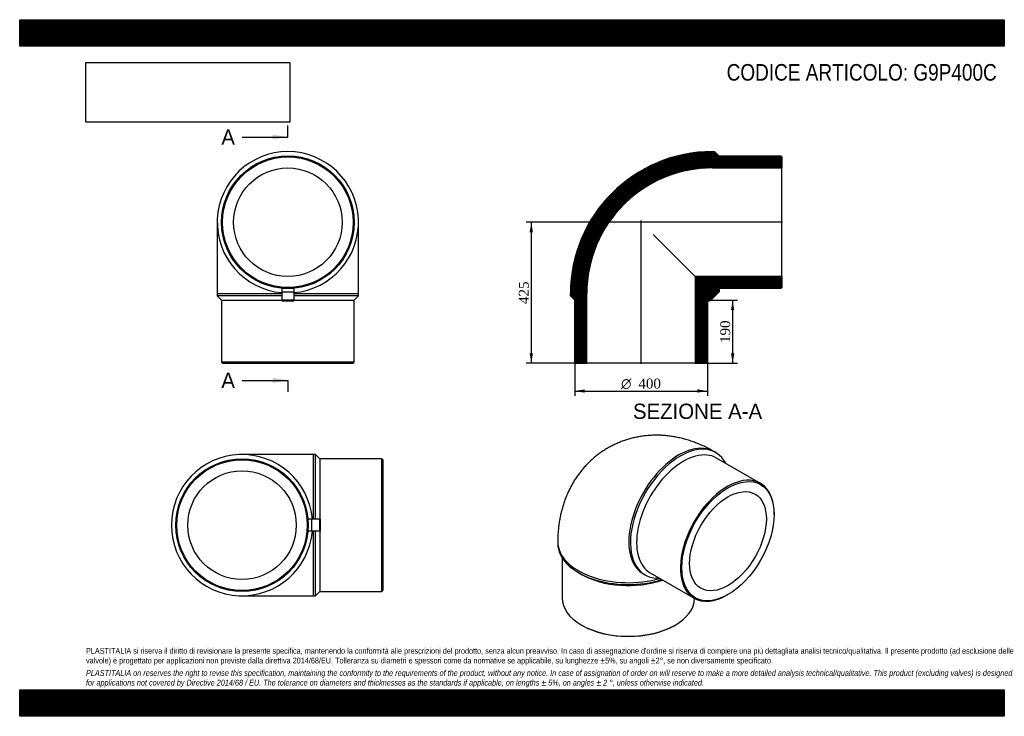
# Model space of a CAD drawing. Header units: millimetres. Extents: x 0 to 2970, y 0 to 2100.
import ezdxf
from ezdxf.enums import TextEntityAlignment as Align
from ezdxf.lldxf.tags import DXFTag

# ---------------------------------------------------------------- set-up
doc = ezdxf.new("R2010")
doc.units = ezdxf.units.MM
doc.header["$LTSCALE"] = 10
for name, color, linetype in [('Default', 7, 'Continuous'), ('DV4_Default', 7, 'Continuous'), ('G9P400C', 7, 'Continuous')]:
    doc.layers.add(name, color=color, linetype=linetype)
doc.styles.add('SEACAD_Solid_Edge_ANSI', font='seans.ttf')
doc.styles.add('SEACAD_Solid_Edge_ANSI1_Symbols', font='semeca1.ttf')
doc.styles.add('SEACAD_Times_New_Roman', font='times.ttf')
tags = doc.linetypes.add('CENTER2', pattern=[28.575, 19.05, -3.175, 3.175, -3.175]).pattern_tags.tags
tags[10:11] = [DXFTag(74, 4), DXFTag(75, 0), DXFTag(340, '0'), DXFTag(46, 0.0), DXFTag(50, 0.0), DXFTag(44, 0.0), DXFTag(45, 0.0)]
tags[8:9] = [DXFTag(74, 4), DXFTag(75, 0), DXFTag(340, '0'), DXFTag(46, 0.0), DXFTag(50, 0.0), DXFTag(44, 0.0), DXFTag(45, 0.0)]
tags[6:7] = [DXFTag(74, 4), DXFTag(75, 0), DXFTag(340, '0'), DXFTag(46, 0.0), DXFTag(50, 0.0), DXFTag(44, 0.0), DXFTag(45, 0.0)]
tags[4:5] = [DXFTag(74, 4), DXFTag(75, 0), DXFTag(340, '0'), DXFTag(46, 0.0), DXFTag(50, 0.0), DXFTag(44, 0.0), DXFTag(45, 0.0)]
doc.dimstyles.new('ANSImm', dxfattribs={"dimtxt": 30, "dimasz": 30, "dimexe": 15, "dimexo": 0, "dimgap": 7.5, "dimtad": 1, "dimdsep": 46, "dimtxsty": 'SEACAD_Times_New_Roman', "dimblk1": '_SE_FILLED', "dimblk2": '_SE_FILLED', "dimsah": 1, "dimcen": 15, "dimazin": 0, "dimtfac": 0.85, "dimtdec": 3, "dimtofl": 0, "dimtmove": 0, "dimatfit": 3, "dimfxl": 1, "dimarcsym": 0})
picture_1 = doc.add_image_def('image1.jpg', size_in_pixel=(4302, 1260))

# ---------------------------------------------------------------- blocks, each defined once
blk = doc.blocks.new('SE')
at = {"layer": 'G9P400C', "color": 7, "linetype": 'Continuous'}
for p, q in [((595.9, 1489.4), (595.9, 1274.4)), ((1021.9, 1274.4), (1021.9, 1489.4)), ((790.9, 1289.4), (790.9, 1278.5)), ((808.9, 1289.4), (790.9, 1289.4)), ((790.9, 1278.5), (790.9, 1254.8)), ((826.9, 1278.5), (790.9, 1278.5)), ((826.9, 1289.4), (808.9, 1289.4)), ((826.9, 1289.4), (826.9, 1278.5)), ((826.9, 1278.5), (826.9, 1254.8)), ((595.9, 1274.4), (790.9, 1274.4)), ((595.9, 1274.4), (595.9, 1267.4)), ((790.9, 1267.4), (595.9, 1267.4)), ((595.9, 1267.4), (608.9, 1254.4)), ((608.9, 1254.4), (790.9, 1254.4)), ((608.9, 1254.4), (608.9, 1067.4)), ((790.9, 1254.8), (790.9, 1252.5)), ((826.9, 1254.8), (790.9, 1254.8)), ((790.9, 1252.5), (826.9, 1252.5)), ((826.9, 1274.4), (1021.9, 1274.4)), ((1021.9, 1267.4), (826.9, 1267.4)), ((826.9, 1254.8), (826.9, 1252.5)), ((826.9, 1254.4), (1008.9, 1254.4)), ((1008.9, 1254.4), (1021.9, 1267.4)), ((1008.9, 1067.4), (1008.9, 1254.4)), ((1021.9, 1267.4), (1021.9, 1274.4)), ((1008.9, 1067.4), (608.9, 1067.4)), ((608.9, 1067.4), (611.9, 1064.4)), ((611.9, 1064.4), (1005.9, 1064.4)), ((1005.9, 1064.4), (1008.9, 1067.4))]:
    blk.add_line(p, q, dxfattribs=at)
for radius in [200, 197, 163.7]:
    blk.add_circle((808.9, 1489.4), radius, dxfattribs=at)
blk.add_arc((808.9, 1489.4), 213, 274.8477, 265.1523, dxfattribs=at)
blk = doc.blocks.new('SE1')
at = {"layer": 'G9P400C', "color": 7, "linetype": 'Continuous'}
for p, q in [((2099.5, 795.2), (2094.6, 798.1)), ((2234.4, 702.3), (2102.2, 778.6)), ((2275.8, 608.3), (2275.8, 610.7)), ((1623, 525.8), (1623, 520.1)), ((1636, 477.8), (1636, 356.8)), ((1685.4, 433.2), (1694.6, 427.9)), ((1881.6, 429.1), (1886.5, 426.3)), ((1902.2, 432.2), (2034.4, 355.9)), ((2134.4, 365.8), (2136.5, 367)), ((1694.6, 275.2), (1696.7, 273.9)), ((1975.3, 273.9), (1977.4, 275.2))]:
    blk.add_line(p, q, dxfattribs=at)
for centre, major_axis, start_param, end_param in [((1988.1, 613.6), (106.5, 184.5), 0, 3.141593), ((1993, 610.7), (-106.5, -184.5), 2.790412, 6.634366), ((2002.2, 605.4), (100, 173.2), 0, 3.141593), ((2134.4, 529.1), (-100, -173.2), 2.356194, 6.283185), ((1836, 525.8), (-213, 0), -0.000015, 2.032037), ((1836, 520.1), (-213, 0), 0, 2.066513), ((1836, 509.5), (200, 0), 3.926991, 5.256231), ((1836, 356.8), (-200, 0), 0, 3.12595), ((2134.4, 529.1), (-100, -173.2), 0, 0.785398), ((1836, 354.4), (197, 0), 3.926991, 5.497787)]:
    blk.add_ellipse(centre, major_axis=major_axis, ratio=0.57735, start_param=start_param, end_param=end_param, dxfattribs=at)
for major_axis in [(98.5, 170.6), (81.8, 141.8)]:
    blk.add_ellipse((2136.5, 527.9), major_axis=major_axis, ratio=0.57735, dxfattribs=at)
blk.add_open_spline([(2094.6, 798.1), (2091.3, 799.9), (2084.2, 804), (2071.4, 810.6), (2057.2, 817.3), (2042.7, 823.4), (2028.1, 828.7), (2013.5, 833.5), (1998.9, 837.5), (1984.3, 840.8), (1969.7, 843.5), (1955.2, 845.5), (1940.7, 846.7), (1926.4, 847.4), (1912.2, 847.3), (1898.1, 846.6), (1884.2, 845.3), (1870.5, 843.3), (1856.9, 840.7), (1843.6, 837.5), (1830.5, 833.7), (1817.7, 829.3), (1805.1, 824.3), (1792.9, 818.8), (1780.9, 812.7), (1769.3, 806), (1758, 798.9), (1747.1, 791.2), (1736.6, 783), (1726.4, 774.4), (1716.7, 765.3), (1707.4, 755.7), (1698.6, 745.8), (1690.1, 735.4), (1682.2, 724.6), (1674.7, 713.4), (1667.7, 701.9), (1661.1, 689.9), (1655.1, 677.7), (1649.5, 665.1), (1644.4, 652.1), (1639.9, 638.9), (1635.9, 625.3), (1632.4, 611.4), (1629.4, 597.2), (1627, 582.8), (1625.1, 568), (1623.8, 553.1), (1623.1, 538.7), (1623.1, 530.2), (1623, 525.8)], degree=3, knots=[0, 0, 0, 0, 0.015174, 0.038819, 0.062392, 0.08577, 0.108921, 0.131825, 0.154469, 0.176847, 0.198962, 0.220822, 0.242438, 0.263822, 0.284992, 0.305962, 0.326749, 0.347369, 0.367838, 0.388172, 0.408385, 0.428491, 0.448504, 0.468439, 0.488308, 0.508124, 0.527901, 0.547649, 0.567379, 0.587106, 0.606844, 0.626607, 0.646409, 0.666268, 0.686198, 0.706216, 0.72634, 0.746588, 0.766978, 0.787529, 0.80826, 0.829189, 0.850333, 0.871705, 0.893319, 0.91518, 0.937291, 0.959648, 0.982238, 1, 1, 1, 1], dxfattribs=at)
blk = doc.blocks.new('SE2')
at = {"layer": 'G9P400C', "color": 7, "linetype": 'Continuous'}
for p, q in [((885.6, 789.2), (670.6, 789.2)), ((885.6, 789.2), (885.6, 594.2)), ((892.6, 789.2), (885.6, 789.2)), ((892.6, 594.2), (892.6, 789.2)), ((905.6, 776.2), (892.6, 789.2)), ((905.6, 776.2), (905.6, 594.2)), ((1092.6, 776.2), (905.6, 776.2)), ((1092.6, 376.2), (1092.6, 776.2)), ((1095.6, 773.2), (1092.6, 776.2)), ((1095.6, 773.2), (1095.6, 379.2)), ((870.6, 576.2), (870.6, 594.2)), ((870.6, 576.2), (870.6, 594.2)), ((881.5, 594.2), (870.6, 594.2)), ((905.2, 594.2), (881.5, 594.2)), ((881.5, 558.2), (881.5, 594.2)), ((907.5, 594.2), (905.2, 594.2)), ((905.2, 558.2), (905.2, 594.2)), ((907.5, 558.2), (907.5, 594.2)), ((870.6, 558.2), (870.6, 576.2)), ((870.6, 558.2), (870.6, 576.2)), ((881.5, 558.2), (870.6, 558.2)), ((905.2, 558.2), (881.5, 558.2)), ((885.6, 558.2), (885.6, 363.2)), ((892.6, 363.2), (892.6, 558.2)), ((907.5, 558.2), (905.2, 558.2)), ((905.6, 558.2), (905.6, 376.2)), ((670.6, 363.2), (885.6, 363.2)), ((885.6, 363.2), (892.6, 363.2)), ((892.6, 363.2), (905.6, 376.2)), ((905.6, 376.2), (1092.6, 376.2)), ((1092.6, 376.2), (1095.6, 379.2))]:
    blk.add_line(p, q, dxfattribs=at)
for radius in [200, 197, 163.7]:
    blk.add_circle((670.6, 576.2), radius, dxfattribs=at)
blk.add_arc((670.6, 576.2), 213, 4.8477, 355.1523, dxfattribs=at)
blk = doc.blocks.new('SE4')
at = {"color": 7, "linetype": 'Continuous', "style": 'SEACAD_Solid_Edge_ANSI'}
blk.add_text('A', height=46, dxfattribs=at).set_placement((608.3, 1769.1), align=Align.TOP_LEFT)
blk = doc.blocks.new('SE5')
at = {"color": 7, "linetype": 'Continuous', "style": 'SEACAD_Solid_Edge_ANSI'}
blk.add_text('A', height=46, dxfattribs=at).set_placement((608.3, 1035.8), align=Align.TOP_LEFT)
blk = doc.blocks.new('SEANNOT_GROUP')
at = {"linetype": 'Continuous'}
blk.add_hatch(color=7, dxfattribs=at).paths.add_polyline_path([(762.9, 1738.4), (808.9, 1746.1), (762.9, 1753.7)])
at = {"color": 7, "linetype": 'Continuous'}
blk.add_lwpolyline([(670.9, 1746.1), (808.9, 1746.1)], dxfattribs=at)
blk = doc.blocks.new('SEANNOT_GROUP1')
at = {"linetype": 'Continuous'}
blk.add_hatch(color=7, dxfattribs=at).paths.add_polyline_path([(762.9, 1005.1), (808.9, 1012.8), (762.9, 1020.5)])
at = {"color": 7, "linetype": 'Continuous'}
blk.add_lwpolyline([(670.9, 1012.8), (808.9, 1012.8)], dxfattribs=at)
blk = doc.blocks.new('SE3')
at = {"layer": 'Default', "color": 7, "linetype": 'CENTER2'}
for p, q in [((808.9, 1746.1), (808.9, 1780.6)), ((808.9, 1012.8), (808.9, 978.3))]:
    blk.add_line(p, q, dxfattribs=at)
at = {"layer": 'Default', "color": 7, "linetype": 'CENTER2', "const_width": 0.0001}
blk.add_lwpolyline([(808.9, 1746.1), (808.9, 1012.8)], dxfattribs=at)
at = {"layer": 'Default'}
for name in ['SE4', 'SEANNOT_GROUP', 'SE5', 'SEANNOT_GROUP1']:
    blk.add_blockref(name, (0, 0), dxfattribs=at)
blk = doc.blocks.new('SE6')
at = {"layer": 'G9P400C', "linetype": 'Continuous'}
h = blk.add_hatch(dxfattribs=at)
h.set_pattern_fill('LINE', scale=0.629921, angle=45, style=0)
edge = h.paths.add_edge_path()
edge.add_line((2296.3, 1689.4), (2109.3, 1689.4))
edge.add_line((2109.3, 1689.4), (2096.3, 1702.4))
edge.add_line((2096.3, 1702.4), (2089.3, 1702.4))
edge.add_arc((2089.3, 1274.4), 428, 90, 180)
edge.add_line((1661.3, 1274.4), (1661.3, 1267.4))
edge.add_line((1661.3, 1267.4), (1674.3, 1254.4))
edge.add_line((1674.3, 1254.4), (1674.3, 1067.4))
edge.add_line((1674.3, 1067.4), (1677.3, 1064.4))
edge.add_line((1677.3, 1064.4), (1710.6, 1064.4))
edge.add_line((1710.6, 1064.4), (1710.6, 1274.4))
edge.add_arc((2089.3, 1274.4), 378.7, 90, 180, ccw=False)
edge.add_line((2089.3, 1653.1), (2299.3, 1653.1))
edge.add_line((2299.3, 1653.1), (2299.3, 1686.4))
edge.add_line((2299.3, 1686.4), (2296.3, 1689.4))
h = blk.add_hatch(dxfattribs=at)
h.set_pattern_fill('LINE', scale=0.629921, angle=45, style=0)
edge = h.paths.add_edge_path()
edge.add_line((2038, 1325.7), (2038, 1064.4))
edge.add_line((2038, 1064.4), (2071.3, 1064.4))
edge.add_line((2071.3, 1064.4), (2074.3, 1067.4))
edge.add_line((2074.3, 1067.4), (2074.3, 1254.4))
edge.add_arc((2079.6, 1260.5), 8, 228.8383, 315)
edge.add_line((2085.2, 1254.8), (2108.9, 1278.5))
edge.add_arc((2103.3, 1284.2), 8, 315, 401.1617)
edge.add_line((2109.3, 1289.4), (2296.3, 1289.4))
edge.add_line((2296.3, 1289.4), (2299.3, 1292.4))
edge.add_line((2299.3, 1292.4), (2299.3, 1325.7))
edge.add_line((2299.3, 1325.7), (2038, 1325.7))
at = {"layer": 'DV4_Default', "color": 7, "linetype": 'CENTER2'}
for p, q in [((2301, 1489.4), (1869.2, 1489.4)), ((1874.3, 1062.7), (1874.3, 1494.8))]:
    blk.add_line(p, q, dxfattribs=at)
at = {"layer": 'G9P400C', "color": 7, "linetype": 'Continuous'}
for p, q in [((2089.3, 1702.4), (2096.3, 1702.4)), ((2096.3, 1702.4), (2109.3, 1689.4)), ((2109.3, 1689.4), (2296.3, 1689.4)), ((2296.3, 1689.4), (2299.3, 1686.4)), ((2299.3, 1686.4), (2299.3, 1653.1)), ((2089.3, 1653.1), (2299.3, 1653.1)), ((2299.3, 1325.7), (2299.3, 1653.1)), ((1911.2, 1452.6), (2038, 1325.7)), ((2038, 1325.7), (2038, 1064.4)), ((2299.3, 1325.7), (2038, 1325.7)), ((2299.3, 1325.7), (2299.3, 1292.4)), ((2085.2, 1254.8), (2108.9, 1278.5)), ((2296.3, 1289.4), (2109.3, 1289.4)), ((2299.3, 1292.4), (2296.3, 1289.4)), ((1661.3, 1267.4), (1661.3, 1274.4)), ((1674.3, 1254.4), (1661.3, 1267.4)), ((1674.3, 1067.4), (1674.3, 1254.4)), ((1710.6, 1064.4), (1710.6, 1274.4)), ((2074.3, 1254.4), (2074.3, 1067.4)), ((1677.3, 1064.4), (1674.3, 1067.4)), ((1677.3, 1064.4), (1710.6, 1064.4)), ((2038, 1064.4), (1710.6, 1064.4)), ((2038, 1064.4), (2071.3, 1064.4)), ((2074.3, 1067.4), (2071.3, 1064.4))]:
    blk.add_line(p, q, dxfattribs=at)
for centre, radius, start, end in [((2089.3, 1274.4), 428, 90, 180), ((2089.3, 1274.4), 378.7, 90, 180), ((2103.3, 1284.2), 8, 315, 41.1617), ((2079.6, 1260.5), 8, 228.8383, 315)]:
    blk.add_arc(centre, radius, start, end, dxfattribs=at)
blk = doc.blocks.new('DMBLK233')
at = {"layer": 'Default', "linetype": 'Continuous'}
for points in [[(2155.5, 1224.4), (2150.5, 1254.4), (2145.5, 1224.4)], [(2155.5, 1094.4), (2145.5, 1094.4), (2150.5, 1064.4)]]:
    blk.add_hatch(color=7, dxfattribs=at).paths.add_polyline_path(points)
at = {"layer": 'Default', "color": 7, "linetype": 'Continuous'}
for p, q in [((2074.3, 1254.4), (2165.5, 1254.4)), ((2150.5, 1254.4), (2150.5, 1064.4)), ((2038, 1064.4), (2165.5, 1064.4))]:
    blk.add_line(p, q, dxfattribs=at)
at = {"layer": 'Default', "color": 7, "linetype": 'Continuous', "style": 'SEACAD_Times_New_Roman'}
blk.add_text('190', height=30, rotation=90, dxfattribs=at).set_placement((2113, 1125.3), align=Align.TOP_LEFT)
blk = doc.blocks.new('_SE_FILLED')
at = {"color": 0}
blk.add_line((0, 0), (-1, 0), dxfattribs=at)
blk.add_solid([(0, 0), (-1, -0.1665), (-1, 0.1665), (0, 0)], dxfattribs=at)
blk = doc.blocks.new('GDimGGroup')
at = {"layer": 'Default', "linetype": 'Continuous'}
for points in [[(1704.3, 975.6), (1704.3, 985.6), (1674.3, 980.6)], [(2044.3, 975.6), (2074.3, 980.6), (2044.3, 985.6)]]:
    blk.add_hatch(color=7, dxfattribs=at).paths.add_polyline_path(points)
at = {"layer": 'Default', "color": 7, "linetype": 'Continuous'}
for p, q in [((1674.3, 1067.4), (1674.3, 965.6)), ((2074.3, 1067.4), (2074.3, 965.6)), ((1674.3, 980.6), (2074.3, 980.6))]:
    blk.add_line(p, q, dxfattribs=at)
for s, style, p in [('O', 'SEACAD_Solid_Edge_ANSI1_Symbols', (1814.1, 1018.1)), ('400', 'SEACAD_Times_New_Roman', (1866.3, 1018.1))]:
    blk.add_text(s, height=30, dxfattribs=dict(at, style=style)).set_placement(p, align=Align.TOP_LEFT)
blk = doc.blocks.new('DMBLK234')
at = {"layer": 'Default', "linetype": 'Continuous'}
for points in [[(1538.2, 1459.4), (1548.2, 1459.4), (1543.2, 1489.4)], [(1538.2, 1094.4), (1543.2, 1064.4), (1548.2, 1094.4)]]:
    blk.add_hatch(color=7, dxfattribs=at).paths.add_polyline_path(points)
at = {"layer": 'Default', "color": 7, "linetype": 'Continuous'}
for p, q in [((1874.3, 1489.4), (1528.2, 1489.4)), ((1543.2, 1489.4), (1543.2, 1064.4)), ((1710.6, 1064.4), (1528.2, 1064.4))]:
    blk.add_line(p, q, dxfattribs=at)
at = {"layer": 'Default', "color": 7, "linetype": 'Continuous', "style": 'SEACAD_Times_New_Roman'}
blk.add_text('425', height=30, rotation=90, dxfattribs=at).set_placement((1505.7, 1242.8), align=Align.TOP_LEFT)

msp = doc.modelspace()

# ---------------------------------------------------------------- hatches: boundary and pattern name
at = {"layer": 'Default', "linetype": 'Continuous'}
h = msp.add_hatch(dxfattribs=at)
h.set_pattern_fill('LINE', scale=0.629921, angle=45, style=0)
h.paths.add_polyline_path([(2970, 2020), (2970, 2100), (0, 2100), (0, 2020)])
for points in [[(2970, 2020), (2970, 2100), (0, 2100), (0, 2020)], [(2970, 0), (2970, 80), (0, 80), (0, 0)]]:
    msp.add_hatch(color=7, dxfattribs=at).paths.add_polyline_path(points)
h = msp.add_hatch(dxfattribs=at)
h.set_pattern_fill('LINE', scale=0.629921, angle=45, style=0)
h.paths.add_polyline_path([(2970, 0), (2970, 80), (0, 80), (0, 0)])

# ---------------------------------------------------------------- linework, layer by layer
at = {"layer": 'Default', "color": 7, "linetype": 'Continuous'}
for p, q in [((0, 2100), (2970, 2100)), ((0, 2020), (0, 2100)), ((2970, 2100), (2970, 2020)), ((2970, 2020), (0, 2020)), ((0, 80), (2970, 80)), ((0, 0), (0, 80)), ((2970, 80), (2970, 0)), ((2970, 0), (0, 0))]:
    msp.add_line(p, q, dxfattribs=at)

# ---------------------------------------------------------------- block references
at = {"layer": 'Default'}
for name in ['SE3', 'SE', 'SE6', 'GDimGGroup', 'SE1', 'SE2']:
    msp.add_blockref(name, (0, 0), dxfattribs=at)

# ---------------------------------------------------------------- texts
at = {"layer": 'Default', "color": 7, "linetype": 'Continuous', "style": 'SEACAD_Solid_Edge_ANSI'}
msp.add_text('SEZIONE A-A', height=46, dxfattribs=at).set_placement((1849.813, 942.511), align=Align.TOP_LEFT)
at = {"layer": 'Default', "attachment_point": 1}
for s, insert, char_height, width in [('{\\fArial Narrow|b0||i0||c0|p34;\\C7;\\H50.;\\W1.;CODICE ARTICOLO: G9P400C}', (2132.47, 1966.308), 50, 834.1088), ("{\\fArial Narrow|b0||i0||c0|p34;\\C7;\\H17.5;\\W1.;PLASTITALIA si riserva il diritto di revisionare la presente specifica, mantenendo la conformità alle prescrizioni del prodotto, senza alcun preavviso. In caso di assegnazione d'ordine si riserva di compiere una più dettagliata analisi tecnico/qualitativa. Il presente prodotto (ad esclusione delle \\P}{\\fArial Narrow|b0||i0||c0|p34;\\C7;\\H17.5;\\W1.;valvole) è progettato per applicazioni non previste dalla direttiva 2014/68/EU. Tolleranza su diametri e spessori come da normative se applicabile, su lunghezze ±5%, su angoli ±2°, se non diversamente specificato.\\P}{\\fArial Narrow|b0||i0||c0|p34;\\C7;\\H5.;\\W1.;   \\P}{\\fArial Narrow|b0||i1||c0|p34;\\C7;\\H17.5;\\W1.;PLASTITALIA on reserves the right to revise this specification, maintaining the conformity to the requirements of the product, without any notice. In case of assignation of order on will reserve to make a more detailed analysis technical/qualitative. This product (excluding valves) is designed \\P}{\\fArial Narrow|b0||i1||c0|p34;\\C7;\\H17.5;\\W1.;for applications not covered by Directive 2014/68 / EU. The tolerance on diameters and thicknesses as the standards if applicable, on lengths ± 5%, on angles ± 2 °, unless otherwise indicated.\\P}", (200, 206.024), 17.5, 2570)]:
    msp.add_mtext(s, dxfattribs=dict(at, insert=insert, char_height=char_height, width=width))

# ---------------------------------------------------------------- dimensions: what is measured, and where the dimension line sits
at = {"layer": 'Default', "color": 7, "linetype": 'Continuous'}
for base, p1, p2, picture, middle in [((1493.534, 1148.047), (1874.286, 1489.444), (1710.586, 1064.444), 'DMBLK234', (1543.182, 1276.944)), ((2150.517, 1064.444), (2074.286, 1254.444), (2037.986, 1064.444), 'DMBLK233', (2150.517, 1159.444))]:
    dim = msp.add_linear_dim(base=base, p1=p1, p2=p2, angle=90, text='\\A1;<>', dimstyle='ANSImm', dxfattribs=at)
    dim.commit()
    dim.dimension.update_dxf_attribs({"geometry": picture, "text_midpoint": middle, "dimtype": 160})

# ---------------------------------------------------------------- pictures from other files: only their frames are drawn
image = msp.add_image(picture_1, insert=(200, 1791.032), size_in_units=(614.571, 180))
image.dxf.flags = 7

doc.saveas('drawing.dxf')
